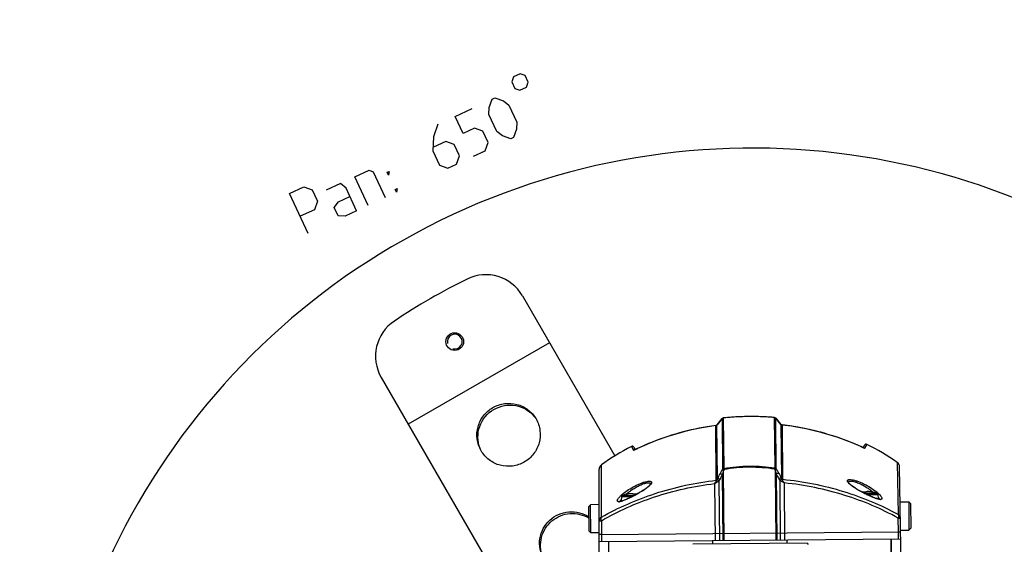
# Model space of a CAD drawing. Header units: millimetres. Extents: x 0 to 420, y 0 to 297.
# Tile 12 of 170: x 51 to 107, y 90 to 120. Entities that reach past the tile are written whole.
import ezdxf

# ---------------------------------------------------------------- set-up
doc = ezdxf.new("R2010")
doc.units = ezdxf.units.MM
doc.header["$LTSCALE"] = 23.1
doc.header["$PDMODE"] = 3
doc.header["$PDSIZE"] = 0.3125
doc.layers.get('0').update_dxf_attribs({"linetype": 'CONTINUOUS'})
doc.layers.get('Defpoints').update_dxf_attribs({"linetype": 'CONTINUOUS'})
for name, color, linetype in [('06___PRT_ALL_SURFS', 7, 'CONTINUOUS'), ('AXES', 7, 'CONTINUOUS'), ('DIM_PILOTEES', 7, 'CONTINUOUS')]:
    doc.layers.add(name, color=color, linetype=linetype)
doc.styles.get("Standard").update_dxf_attribs({"font": 'txt', "width": 0.7})
doc.styles.add('TEXTSTYLE_4', font='txt')
doc.dimstyles.new('DIMSTYLE_7', dxfattribs={"dimtxt": 2.5, "dimasz": 3.5, "dimexe": 2, "dimexo": 0, "dimtad": 1, "dimdec": 0, "dimlfac": 5, "dimdsep": 46, "dimtxsty": 'Standard', "dimblk": '_FILLED', "dimblk1": '_FILLED', "dimblk2": '_FILLED', "dimcen": 0.09, "dimazin": 2, "dimtp": 0.5, "dimtm": 0.5, "dimtfac": 1, "dimtdec": 0, "dimtmove": 0, "dimatfit": 2, "dimldrblk": '_FILLED', "dimfxl": 0, "dimtolj": 1, "dimarcsym": 0})
doc.dimstyles.new('DIMSTYLE_9', dxfattribs={"dimtxt": 2.5, "dimasz": 3.5, "dimexe": 2, "dimexo": 0, "dimgap": 2.5, "dimtad": 1, "dimdsep": 46, "dimtxsty": 'Standard', "dimblk": '_FILLED', "dimblk1": '_FILLED', "dimblk2": '_FILLED', "dimcen": 0.09, "dimazin": 2, "dimtp": 0.5, "dimtm": 0.5, "dimtfac": 1, "dimtofl": 0, "dimtmove": 0, "dimatfit": 3, "dimldrblk": '_FILLED', "dimfxl": 0, "dimtolj": 1, "dimarcsym": 0})

# ---------------------------------------------------------------- blocks, each defined once
blk = doc.blocks.new('_FILLED')
at = {"color": 0, "linetype": 'ByBlock'}
blk.add_solid([(0, 0), (-1, 0.143), (-1, -0.143)], dxfattribs=at)
blk = doc.blocks.new('*D18')
at = {"layer": 'DIM_PILOTEES', "color": 2, "linetype": 'Continuous'}
for p, q in [((92.649, 71.977), (121.468, 93.031)), ((105.749, 81.547), (92.649, 71.977)), ((79.55, 62.407), (92.649, 71.977))]:
    blk.add_line(p, q, dxfattribs=at)
at = {"layer": 'DIM_PILOTEES', "color": 2, "linetype": 'Continuous', "xscale": 3.5, "yscale": 3.5, "zscale": 3.5}
for p, rotation in [((105.749, 81.547), 36.1504869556), ((79.55, 62.407), 216.1504869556)]:
    blk.add_blockref('_FILLED', p, dxfattribs=dict(at, rotation=rotation))
at = {"layer": 'DIM_PILOTEES', "color": 2, "linetype": 'Continuous', "insert": (112.607, 90.427), "char_height": 2.5, "width": 13.03571, "attachment_point": 1, "rotation": 36.1505, "line_spacing_factor": 0.9, "style": 'TEXTSTYLE_4'}
blk.add_mtext('{\\ftxt;\\W0.0001;\\H0.0001;\\~}{\\ftxt;\\W1.3333333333;\\H2.5; }{\\ftxt;\\W0.0001;\\H0.0001;\\~}{\\ftxt;\\W0.0001;\\H0.0001;\\~}{\\ftxt;\\W2.1428571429;\\H2.5; }{\\ftxt;\\W0.0001;\\H0.0001;\\~}', dxfattribs=at)
blk = doc.blocks.new('*D20')
at = {"layer": 'Defpoints', "color": 0, "linetype": 'Continuous'}
for p in [(54.094, 83.52), (92.649, 71.977), (127.504, 51.854), (85.661, 32.342)]:
    blk.add_point(p, dxfattribs=at)
at = {"layer": 'DIM_PILOTEES', "color": 0, "linetype": 'Continuous', "lineweight": -2}
for p, q in [((127.504, 51.854), (129.236, 50.854)), ((85.661, 32.342), (85.313, 30.372))]:
    blk.add_line(p, q, dxfattribs=at)
blk.add_arc((92.649, 71.977), 40.247, 334.9842, 255.0158, dxfattribs=at)
at = {"layer": 'DIM_PILOTEES', "color": 0, "linetype": 'Continuous', "lineweight": -2, "xscale": 3.5, "yscale": 3.5, "zscale": 3.5}
for p, rotation in [((127.504, 51.854), 242.4921224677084), ((85.661, 32.342), 347.5078775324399)]:
    blk.add_blockref('_FILLED', p, dxfattribs=dict(at, rotation=rotation))
at = {"layer": 'DIM_PILOTEES', "color": 0, "linetype": 'Continuous', "insert": (79.392, 116.108), "char_height": 2.5, "width": 23.66071, "attachment_point": 2, "rotation": 16.7207, "line_spacing_factor": 0.9}
blk.add_mtext('\\A1;{\\ftxt;\\W0.0001;\\H0.0001;\\~}{\\ftxt;\\W5.6428571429;\\H2.5; }{\\ftxt;\\W0.0001;\\H0.0001;\\~}{\\ftxt;\\W0.0001;\\H0.0001;\\~}{\\ftxt;\\W0.6666666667;\\H2.5; }{\\ftxt;\\W0.0001;\\H0.0001;\\~}', dxfattribs=at)

msp = doc.modelspace()

# ---------------------------------------------------------------- linework, layer by layer
at = {"color": 7, "linetype": 'Continuous'}
for p, q in [((79.5921, 103.8452), (84.8356, 94.7632)), ((81.127, 101.1866), (73.1141, 96.5603)), ((71.5792, 99.2189), (80.057, 84.5349)), ((90.9071, 96.8795), (90.6235, 96.5217)), ((90.6237, 96.5216), (90.9056, 96.8772)), ((90.9071, 96.8795), (90.9056, 96.8772)), ((90.9056, 96.8772), (90.9308, 93.9965)), ((90.9754, 96.9168), (90.9749, 96.9163)), ((90.9749, 96.9163), (91.0001, 94.0341)), ((91.4376, 96.9569), (90.9754, 96.9168)), ((91.9346, 96.9847), (91.4376, 96.9569)), ((92.431, 96.9968), (91.9333, 96.9846)), ((92.9263, 96.9934), (92.4297, 96.9968)), ((93.4237, 96.9742), (92.9263, 96.9934)), ((93.8878, 96.9422), (93.4224, 96.9743)), ((93.8878, 96.9422), (93.8883, 96.9417)), ((93.9135, 94.0596), (93.8883, 96.9417)), ((94.2465, 96.5533), (93.9567, 96.9061)), ((93.9567, 96.9061), (93.9583, 96.9038)), ((93.9834, 94.0232), (93.9583, 96.9038)), ((93.9583, 96.9038), (94.2464, 96.5532)), ((90.5565, 96.4848), (90.5559, 96.4842)), ((90.5829, 93.3837), (90.5559, 96.4842)), ((90.6235, 96.5217), (90.622, 96.5195)), ((90.622, 96.5195), (90.6237, 96.5216)), ((90.622, 96.5195), (90.6237, 96.5216)), ((90.6487, 93.4607), (90.622, 96.5195)), ((94.2464, 96.5532), (94.248, 96.5512)), ((94.2465, 96.5533), (94.248, 96.5512)), ((94.248, 96.5512), (94.2747, 93.4923)), ((94.3142, 96.5175), (94.3148, 96.517)), ((94.7504, 96.4612), (94.3142, 96.5175)), ((94.3148, 96.517), (94.3419, 93.4165)), ((95.2148, 96.387), (94.7478, 96.4615)), ((95.6774, 96.2984), (95.2123, 96.3875)), ((96.1376, 96.1954), (95.675, 96.2989)), ((96.5949, 96.078), (96.1352, 96.196)), ((97.0485, 95.9462), (96.5925, 96.0786)), ((97.498, 95.8002), (97.0462, 95.9469)), ((97.9428, 95.6401), (97.4957, 95.801)), ((98.3811, 95.4664), (97.9405, 95.6409)), ((85.7681, 95.3012), (85.8891, 95.0973)), ((85.9008, 95.2634), (85.9821, 95.1254)), ((86.1055, 95.1802), (86.1039, 95.1791)), ((98.7873, 95.2909), (98.38, 95.4669)), ((98.8086, 95.2814), (98.7873, 95.2909)), ((98.7873, 95.2909), (98.7889, 95.2898)), ((98.9905, 95.3776), (98.9116, 95.2382)), ((99.0051, 95.2117), (99.1225, 95.4177)), ((100.844, 94.3977), (100.8962, 91.4354)), ((83.9392, 88.0212), (83.9392, 94.0073)), ((84.0642, 91.2885), (84.0647, 94.2513)), ((90.9308, 93.9965), (90.901, 93.9457)), ((91.02, 93.9867), (90.9904, 93.9352)), ((91.0251, 89.9633), (90.9904, 93.9352)), ((93.9248, 93.9608), (93.8943, 94.0118)), ((93.9248, 93.9608), (93.9595, 89.9889)), ((94.0141, 93.9729), (93.9834, 94.0232)), ((101.0782, 88.1707), (100.9737, 94.156)), ((90.7274, 93.3382), (90.7569, 89.961)), ((90.968, 89.9628), (90.9353, 93.7154)), ((93.9838, 93.742), (94.0166, 89.9894)), ((94.2277, 89.9913), (94.1982, 93.3685)), ((98.0776, 93.262), (98.0776, 93.2622)), ((90.4866, 93.1959), (90.5148, 89.9589)), ((94.4697, 89.9934), (94.4415, 93.2304)), ((98.8734, 92.692), (98.861, 92.6985)), ((98.8623, 92.7016), (98.8683, 92.7009)), ((98.8839, 92.6863), (98.8734, 92.692)), ((98.8918, 92.7004), (98.8918, 92.7008)), ((98.9753, 92.7024), (98.9622, 92.7023)), ((99.0457, 92.7018), (99.0457, 92.7022)), ((99.0506, 92.7021), (99.0465, 92.7022)), ((99.0541, 92.7022), (99.0502, 92.7021)), ((99.0573, 92.7023), (99.0536, 92.7022)), ((99.0604, 92.7024), (99.0569, 92.7023)), ((99.0632, 92.7026), (99.0601, 92.7024)), ((99.0658, 92.7029), (99.0629, 92.7026)), ((99.0679, 92.7031), (99.0655, 92.7028)), ((99.0706, 92.7099), (99.0671, 92.703)), ((99.0995, 92.7281), (99.0908, 92.725)), ((99.1094, 92.7307), (99.0994, 92.7281)), ((99.1209, 92.7328), (99.1094, 92.7307)), ((99.1339, 92.7344), (99.1208, 92.7328)), ((99.1488, 92.7356), (99.1338, 92.7344)), ((99.1656, 92.7363), (99.1487, 92.7356)), ((99.1844, 92.7365), (99.1655, 92.7363)), ((99.2051, 92.7361), (99.1842, 92.7365)), ((99.2277, 92.7351), (99.2049, 92.7361)), ((99.252, 92.7335), (99.2275, 92.7352)), ((99.2433, 92.7341), (99.242, 92.7342)), ((99.2778, 92.7313), (99.2518, 92.7335)), ((99.305, 92.7284), (99.2776, 92.7313)), ((99.3331, 92.7249), (99.3047, 92.7284)), ((99.3619, 92.7208), (99.3327, 92.7249)), ((99.3908, 92.7161), (99.3615, 92.7208)), ((99.4155, 92.7118), (99.3906, 92.7162)), ((99.4155, 92.7118), (99.4155, 92.7118)), ((99.4212, 92.7107), (99.4155, 92.7118)), ((99.4272, 92.7097), (99.4197, 92.711)), ((99.4328, 92.7087), (99.426, 92.7099)), ((99.4369, 92.708), (99.4319, 92.7089)), ((99.4407, 92.7074), (99.4363, 92.7081)), ((99.444, 92.7069), (99.4403, 92.7075)), ((99.4469, 92.7065), (99.4438, 92.707)), ((99.4482, 92.7063), (99.4455, 92.7067)), ((99.4489, 92.7062), (99.4482, 92.7063)), ((99.4534, 92.7057), (99.4489, 92.7062)), ((99.4539, 92.7056), (99.4532, 92.7057)), ((99.4534, 92.7057), (99.4539, 92.7056)), ((99.4581, 92.7066), (99.458, 92.7054)), ((85.1097, 92.1833), (85.1101, 92.1833)), ((85.1172, 92.1835), (85.1101, 92.1833)), ((85.2003, 92.4545), (85.1819, 92.2211)), ((85.1819, 92.2211), (85.286, 92.222)), ((85.2003, 92.4545), (85.8322, 92.46)), ((85.2556, 92.5243), (85.9672, 92.5306)), ((85.48, 92.5834), (85.4799, 92.5846)), ((85.4846, 92.5838), (85.4841, 92.5837)), ((85.4848, 92.5838), (85.4844, 92.5838)), ((85.489, 92.5844), (85.4846, 92.5838)), ((85.4972, 92.5858), (85.4937, 92.5851)), ((85.5012, 92.5865), (85.4972, 92.5858)), ((85.5057, 92.5873), (85.5012, 92.5865)), ((85.5104, 92.5882), (85.5057, 92.5873)), ((85.5155, 92.5892), (85.5104, 92.5882)), ((85.5223, 92.5905), (85.5155, 92.5892)), ((85.5472, 92.5953), (85.5223, 92.5905)), ((85.5224, 92.5905), (85.5223, 92.5905)), ((85.5762, 92.6005), (85.547, 92.5953)), ((85.6049, 92.6051), (85.5758, 92.6004)), ((85.6329, 92.6091), (85.6046, 92.6051)), ((85.6599, 92.6125), (85.6326, 92.6091)), ((85.6857, 92.6152), (85.6597, 92.6124)), ((85.71, 92.6172), (85.6855, 92.6151)), ((85.7325, 92.6186), (85.7097, 92.6172)), ((85.7532, 92.6193), (85.7323, 92.6186)), ((85.7719, 92.6194), (85.753, 92.6193)), ((85.7887, 92.619), (85.7718, 92.6194)), ((85.8036, 92.6181), (85.7886, 92.619)), ((85.8167, 92.6167), (85.8035, 92.6181)), ((85.8281, 92.6148), (85.8166, 92.6167)), ((85.8381, 92.6124), (85.8281, 92.6148)), ((85.8923, 92.587), (85.8923, 92.5874)), ((85.9758, 92.5889), (85.9627, 92.5888)), ((86.0462, 92.5883), (86.0462, 92.5887)), ((86.0511, 92.5887), (86.047, 92.5887)), ((86.0545, 92.5887), (86.0506, 92.5887)), ((86.126, 92.6183), (86.0528, 92.5771)), ((86.0578, 92.5888), (86.0541, 92.5887)), ((86.0648, 92.5802), (86.0543, 92.5744)), ((86.0609, 92.589), (86.0574, 92.5888)), ((86.0637, 92.5892), (86.0605, 92.589)), ((86.0663, 92.5894), (86.0634, 92.5892)), ((86.0684, 92.5896), (86.066, 92.5894)), ((86.0711, 92.5965), (86.0676, 92.5896)), ((86.0698, 92.5892), (86.0757, 92.59)), ((86.1, 92.6147), (86.0913, 92.6116)), ((86.1099, 92.6172), (86.0999, 92.6147)), ((86.1213, 92.6193), (86.1099, 92.6172)), ((86.1297, 92.6204), (86.1213, 92.6193)), ((98.9717, 92.644), (99.6834, 92.6503)), ((99.1079, 92.5758), (99.7399, 92.5813)), ((99.6583, 92.3475), (99.7623, 92.3484)), ((99.7399, 92.5813), (99.7623, 92.3484)), ((99.8349, 92.3118), (99.8285, 92.3119)), ((99.8352, 92.3118), (99.8349, 92.3118)), ((101.0087, 92.1505), (101.4936, 92.1548)), ((101.4936, 92.1548), (101.5076, 90.5548)), ((101.5945, 92.0556), (101.4936, 92.1548)), ((83.3552, 91.8965), (83.4543, 91.9973)), ((83.3674, 90.4965), (83.3552, 91.8965)), ((83.9392, 92.0016), (83.4543, 91.9973)), ((83.4683, 90.3974), (83.4543, 91.9973)), ((101.5945, 92.0556), (101.6067, 90.6557)), ((84.0659, 91.0895), (84.0661, 90.3026)), ((100.9115, 90.4496), (100.8979, 91.2364)), ((83.3674, 90.4965), (83.4683, 90.3974)), ((101.0366, 90.5507), (101.5076, 90.5548)), ((101.6067, 90.6557), (101.5076, 90.5548)), ((83.9392, 90.4015), (83.4683, 90.3974)), ((83.9392, 89.9015), (101.0454, 90.0508)), ((84.0661, 90.3026), (100.9115, 90.4496)), ((84.0661, 90.3026), (84.0661, 89.9026)), ((84.4918, 88.23), (84.4918, 89.9063)), ((84.5072, 88.2264), (84.4926, 89.9063)), ((90.3941, 89.7578), (90.3924, 89.9578)), ((94.5939, 89.7945), (94.5922, 89.9945)), ((100.492, 90.0459), (100.5066, 88.366)), ((100.5221, 88.3699), (100.4928, 90.0459)), ((100.9185, 90.0497), (100.9115, 90.4496)), ((95.7338, 89.8044), (89.2542, 89.7479)), ((95.7339, 89.8044), (95.7944, 89.7449))]:
    msp.add_line(p, q, dxfattribs=at)
for points in [[(90.5565, 96.4848), (90.1213, 96.4208), (89.6582, 96.3385), (89.1972, 96.2419), (88.7389, 96.1308), (88.2838, 96.0054), (87.8325, 95.8658), (87.3856, 95.7119), (86.9437, 95.5441), (86.5073, 95.3623), (86.1055, 95.1802)], [(90.6235, 96.5217), (90.6227, 96.5207), (90.6165, 96.5139), (90.6095, 96.5074), (90.6016, 96.5016), (90.5931, 96.4965), (90.5839, 96.4921), (90.5741, 96.4886), (90.564, 96.486), (90.5565, 96.4848)], [(94.3142, 96.5175), (94.3047, 96.5191), (94.2947, 96.5216), (94.285, 96.5251), (94.2758, 96.5295), (94.2673, 96.5346), (94.2595, 96.5404), (94.2525, 96.5467), (94.2465, 96.5534)], [(94.3142, 96.5175), (94.3066, 96.5187), (94.2965, 96.5211), (94.2867, 96.5244), (94.2774, 96.5286), (94.2688, 96.5336), (94.2608, 96.5393), (94.2537, 96.5456), (94.2497, 96.5499)], [(85.7681, 95.3012), (85.7734, 95.2918), (85.7944, 95.2568), (85.8331, 95.1932), (85.8891, 95.0973)], [(86.1055, 95.1802), (86.0861, 95.1711), (86.074, 95.1655), (86.0622, 95.1601), (86.0506, 95.1549), (86.0394, 95.1499), (86.0285, 95.1451), (86.0181, 95.1405), (86.0081, 95.1362), (85.9986, 95.1322), (85.9896, 95.1284), (85.9811, 95.1249), (85.9731, 95.1217), (85.9657, 95.1188), (85.9589, 95.1162), (85.9527, 95.1139), (85.9471, 95.1119), (85.9422, 95.1102), (85.938, 95.1088), (85.9345, 95.1077), (85.9317, 95.1069), (85.9298, 95.1064), (85.9289, 95.1062)], [(98.9649, 95.22), (98.9654, 95.2199), (98.9649, 95.22), (98.9633, 95.2204), (98.9607, 95.2211), (98.9572, 95.2221), (98.9529, 95.2234), (98.9477, 95.2251), (98.9418, 95.2271), (98.9352, 95.2294), (98.9278, 95.2321), (98.9198, 95.2351), (98.9112, 95.2384), (98.9019, 95.242), (98.892, 95.2459), (98.8816, 95.2502), (98.8705, 95.2547), (98.859, 95.2595), (98.847, 95.2646), (98.8346, 95.27), (98.8217, 95.2756), (98.8086, 95.2814)], [(99.0551, 95.2993), (99.0912, 95.3628), (99.1138, 95.4019), (99.1224, 95.4175), (99.1225, 95.4177)], [(98.0855, 93.2476), (98.0805, 93.2566), (98.0777, 93.2633), (98.0775, 93.2638), (98.0776, 93.262)], [(98.9026, 92.68), (98.8308, 92.7185), (98.7577, 92.7587), (98.6846, 92.8001), (98.6122, 92.8424), (98.5419, 92.885), (98.4748, 92.9271), (98.412, 92.9682), (98.3543, 93.0077), (98.3024, 93.0449), (98.2568, 93.0794), (98.2172, 93.1112), (98.1834, 93.1402), (98.1548, 93.1665), (98.1311, 93.1903), (98.1121, 93.2114), (98.0974, 93.2299), (98.087, 93.2451), (98.0855, 93.2476)], [(86.8505, 93.1659), (86.8482, 93.1597), (86.8427, 93.1491), (86.8334, 93.1346), (86.8202, 93.117), (86.8029, 93.0966), (86.7813, 93.0736), (86.7552, 93.0482), (86.7243, 93.0202), (86.6883, 92.9896), (86.6466, 92.9562), (86.5983, 92.9196), (86.5438, 92.8802), (86.4831, 92.8383), (86.4172, 92.7947), (86.3472, 92.7501), (86.2744, 92.7053), (86.2004, 92.6612), (86.126, 92.6183)], [(98.8704, 92.7013), (98.8667, 92.7081), (98.8609, 92.7144), (98.8541, 92.7191), (98.8464, 92.7229), (98.8376, 92.7258), (98.8277, 92.7282), (98.8162, 92.7301), (98.8079, 92.731)], [(98.8714, 92.7012), (98.8691, 92.7014), (98.8671, 92.7017), (98.8654, 92.7019), (98.8641, 92.7022), (98.8632, 92.7024)], [(98.9016, 92.7012), (98.8904, 92.7008), (98.8867, 92.7007), (98.8833, 92.7007), (98.8799, 92.7007), (98.8768, 92.7008), (98.874, 92.701), (98.8714, 92.7012)], [(98.9593, 92.7026), (98.9449, 92.7024), (98.9305, 92.7021), (98.916, 92.7017), (98.9016, 92.7012)], [(99.047, 92.7022), (99.0363, 92.7024), (99.0219, 92.7026), (99.0074, 92.7028), (98.993, 92.7028), (98.9786, 92.7028), (98.9593, 92.7026)], [(99.0748, 92.7044), (99.0746, 92.7044), (99.074, 92.7042), (99.073, 92.7039), (99.0717, 92.7037), (99.0699, 92.7034), (99.0679, 92.7031)], [(99.0907, 92.725), (99.083, 92.7211), (99.0763, 92.7163), (99.0706, 92.7099)], [(85.1097, 92.1833), (85.1074, 92.1833), (85.0986, 92.1837), (85.0935, 92.1844), (85.0925, 92.1846)], [(86.0528, 92.5771), (85.9807, 92.5377), (85.9101, 92.5002), (85.8411, 92.4645), (85.7739, 92.4306), (85.7085, 92.3986), (85.645, 92.3684), (85.5835, 92.3402), (85.524, 92.3139), (85.467, 92.2897), (85.4126, 92.2677), (85.3612, 92.2481), (85.3132, 92.231), (85.2691, 92.2165), (85.229, 92.2047), (85.1935, 92.1957), (85.1627, 92.1893), (85.1372, 92.1853), (85.1172, 92.1835)], [(85.4937, 92.5851), (85.4907, 92.5846), (85.4893, 92.5844), (85.489, 92.5844)], [(85.8709, 92.5878), (85.8672, 92.5947), (85.8614, 92.601), (85.8546, 92.6057), (85.8468, 92.6094), (85.8381, 92.6124)], [(85.8719, 92.5877), (85.8696, 92.588), (85.8676, 92.5882), (85.8659, 92.5885), (85.8646, 92.5887), (85.8637, 92.589)], [(85.9021, 92.5878), (85.8909, 92.5873), (85.8872, 92.5873), (85.8837, 92.5872), (85.8804, 92.5873), (85.8773, 92.5874), (85.8745, 92.5875), (85.8719, 92.5877)], [(85.9598, 92.5892), (85.9454, 92.589), (85.931, 92.5887), (85.9165, 92.5883), (85.9021, 92.5878)], [(86.0475, 92.5887), (86.0368, 92.5889), (86.0224, 92.5892), (86.0079, 92.5893), (85.9935, 92.5894), (85.9791, 92.5894), (85.9598, 92.5892)], [(86.0753, 92.591), (86.0751, 92.5909), (86.0745, 92.5907), (86.0735, 92.5905), (86.0722, 92.5902), (86.0704, 92.5899), (86.0684, 92.5896)], [(86.0912, 92.6115), (86.0835, 92.6077), (86.0768, 92.6029), (86.0711, 92.5965)], [(99.8285, 92.3119), (99.8087, 92.3132), (99.7833, 92.3166), (99.7526, 92.3224), (99.7172, 92.3308), (99.6772, 92.3417), (99.6332, 92.3552), (99.5854, 92.3712), (99.5343, 92.3896), (99.4802, 92.4103), (99.4236, 92.4331), (99.3647, 92.4579), (99.3039, 92.4844), (99.2412, 92.5127), (99.1767, 92.5428), (99.1105, 92.5746), (99.0427, 92.608), (98.9734, 92.6432), (98.9026, 92.68)], [(99.8486, 92.3116), (99.8493, 92.312), (99.8524, 92.3134), (99.8516, 92.3132), (99.8467, 92.3124), (99.8382, 92.3119), (99.8352, 92.3118)]]:
    msp.add_lwpolyline(points, dxfattribs=at)
for centre, radius, start, end in [((77.5136, 102.6452), 2.4, 30, 116.26767), ((92.6494, 71.9768), 36.6, 116.26767, 123.73233), ((73.6576, 100.4189), 2.4, 123.73233, 210), ((90.9856, 96.8165), 0.1003, 127.26133, 142.8116), ((90.9853, 96.8168), 0.0999, 119.41534, 127.23019), ((92.5666, 81.2421), 15.7548, 95.55423, 95.79827), ((92.5676, 81.2311), 15.7658, 94.32929, 95.55414), ((92.568, 81.2267), 15.7703, 93.89631, 94.32935), ((92.5685, 81.2187), 15.7783, 92.48101, 93.89624), ((92.5687, 81.2143), 15.7827, 92.08577, 92.48103), ((92.5688, 81.2117), 15.7852, 90.73477, 92.08576), ((92.5688, 81.2105), 15.7865, 90.30655, 90.73474), ((92.5688, 81.2113), 15.7857, 88.96016, 90.30658), ((92.5688, 81.2142), 15.7828, 88.48989, 88.96009), ((92.569, 81.2195), 15.7774, 87.13695, 88.48995), ((92.5692, 81.2243), 15.7727, 86.59487, 87.13684), ((92.5695, 81.2301), 15.7669, 85.54207, 86.59493), ((92.5705, 81.2429), 15.754, 85.20174, 85.542), ((93.8807, 96.8429), 0.0986, 38.13859, 39.71096), ((92.5138, 81.5511), 15.0604, 99.34673, 113.40237), ((92.5619, 81.3329), 15.2836, 97.54198, 99.39183), ((94.3202, 96.6135), 0.0954, 220.80766, 232.58477), ((92.5741, 81.337), 15.2795, 80.74325, 83.45837), ((92.6034, 81.4981), 15.1157, 67.71928, 80.7545), ((92.6985, 81.759), 14.8382, 65.76691, 67.67741), ((85.8146, 95.2126), 0.1, 30.5, 117.71694), ((84.4254, 98.7401), 3.9368, 294.82679, 295.23745), ((92.4287, 81.7583), 14.8365, 113.41882, 115.23325), ((100.413, 98.8973), 3.9562, 245.76312, 246.13612), ((99.0776, 95.3284), 0.1, 63.28306, 150.5), ((100.6738, 94.1507), 0.3, 1, 55.42437), ((84.2392, 94.0073), 0.3, 125.57563, 180), ((94.6879, 92.8903), 3.8422, 164.22001, 167.59983), ((91.0152, 93.2576), 0.4215, 160.29768, 161.15573), ((53.0979, 112.461), 42.0842, 333.16106, 333.58591), ((88.9652, 95.028), 2.4415, 316.20043, 316.44383), ((53.2863, 112.1997), 41.9418, 333.42044, 333.85057), ((130.6379, 112.5356), 41.1913, 207.14552, 207.58348), ((130.8062, 112.7881), 41.3143, 207.41013, 207.84289), ((95.9371, 95.0955), 2.4508, 224.56248, 224.80489), ((93.9011, 93.2788), 0.433, 19.86512, 20.69934), ((98.4268, 93.5387), 0.4652, 218.37053, 219.32981), ((98.4799, 93.5825), 0.534, 219.35715, 221.46567), ((98.564, 93.6568), 0.6463, 221.46252, 223.40289), ((98.883, 92.9163), 0.2161, 270.87979, 272.33), ((98.9897, 90.3016), 2.4009, 90.6565, 92.33715), ((98.9897, 90.3016), 2.4009, 88.66285, 90.34357), ((99.0507, 92.9178), 0.2161, 268.6706, 270.14683), ((99.1583, 91.5046), 1.2324, 85.00312, 86.0427), ((99.1512, 91.4228), 1.3146, 84.74132, 85.00772), ((99.1459, 91.365), 1.3726, 84.2152, 84.7395), ((99.1384, 91.291), 1.447, 83.68839, 84.21548), ((99.1304, 91.2187), 1.5197, 83.11387, 83.68816), ((99.1226, 91.1545), 1.5844, 82.66482, 83.11502), ((99.1159, 91.1024), 1.6369, 82.11917, 82.6646), ((99.1093, 91.0545), 1.6852, 81.57336, 82.11948), ((99.1047, 91.0236), 1.7165, 81.1596, 81.57407), ((99.1016, 91.0033), 1.7371, 80.73709, 81.15951), ((99.0967, 90.9732), 1.7675, 79.59859, 80.73665), ((99.4542, 92.687), 0.02, 78.73433, 105.26575), ((99.4541, 92.6856), 0.0201, 78.79972, 91.85381), ((98.9892, 90.3528), 2.4, 73.18745, 78.73433), ((97.6479, 90.5579), 2.8222, 49.41616, 49.88108), ((85.0551, 92.4685), 0.3027, 270.80793, 274.05759), ((85.0489, 92.5565), 0.3909, 274.04089, 276.76123), ((85.0367, 92.6607), 0.4958, 276.75103, 279.06463), ((85.0173, 92.7826), 0.6192, 279.05508, 281.03301), ((85.3244, 92.122), 0.2052, 161.27019, 162.27183), ((85.2816, 92.2133), 0.1, 175.5, 191.35112), ((85.28, 92.4482), 0.08, 107.81255, 175.5), ((85.9897, 90.2394), 2.4, 102.26567, 107.81255), ((87.3274, 90.4677), 2.8224, 131.12007, 131.58359), ((85.4841, 92.5651), 0.02, 75.73333, 102.26567), ((85.4843, 92.5637), 0.0201, 89.15021, 102.21008), ((85.8718, 90.8566), 1.7687, 100.27768, 101.40168), ((85.8658, 90.8894), 1.7354, 99.84483, 100.27696), ((85.8625, 90.9083), 1.7162, 99.44492, 99.8447), ((85.8567, 90.9435), 1.6806, 98.75407, 99.44641), ((85.8494, 90.9908), 1.6327, 98.35596, 98.75299), ((85.8426, 91.0372), 1.5858, 97.89042, 98.35652), ((85.8331, 91.1061), 1.5163, 97.25821, 97.89193), ((85.8242, 91.1751), 1.4467, 96.82886, 97.2568), ((85.8137, 91.2637), 1.3575, 96.01349, 96.83339), ((85.8051, 91.3442), 1.2765, 95.70909, 96.00836), ((85.8835, 92.8029), 0.2161, 270.87979, 272.33), ((85.9902, 90.1881), 2.4009, 90.6565, 92.33715), ((85.9902, 90.1881), 2.4009, 88.66285, 90.34357), ((86.0512, 92.8044), 0.2161, 268.6706, 270.14683), ((82.4981, 99.006), 7.3493, 299.03275, 299.14642), ((99.6603, 92.5737), 0.08, 5.5, 73.18745), ((99.6628, 92.3388), 0.1, 349.6412, 5.5), ((99.92, 92.9307), 0.6375, 259.67893, 261.69324), ((99.8849, 92.6001), 0.3049, 266.81408, 270.18676)]:
    msp.add_arc(centre, radius, start, end, dxfattribs=at)
at = {"color": 2, "linetype": 'Continuous'}
msp.add_arc((75.7494, 101.2485), 0.42, 255, 195, dxfattribs=at)
at = {"color": 7, "linetype": 'Continuous'}
for points, knots in [([(77.2442, 95.0593), (77.1283, 95.26), (76.9751, 95.7136), (77.0264, 96.4269), (77.3473, 97.0692), (77.8892, 97.5421), (78.5697, 97.775), (79.2864, 97.7317), (79.9299, 97.4195), (80.246, 97.06), (80.3619, 96.8593)], [0, 0, 0, 0, 0.1244149, 0.2491548, 0.374403, 0.5, 0.625597, 0.7508452, 0.8755851, 1, 1, 1, 1]), ([(77.1897, 95.1912), (77.1119, 95.3873), (77.027, 95.8124), (77.1623, 96.6574), (77.8893, 97.5421), (79.0189, 97.7293), (79.8183, 97.424), (80.144, 97.1379), (80.2749, 96.9725)], [0, 0, 0, 0, 0.1254437, 0.2512083, 0.5, 0.7487917, 0.8745563, 1, 1, 1, 1]), ([(80.3619, 96.8593), (80.4778, 96.6585), (80.6311, 96.205), (80.5797, 95.4917), (80.2588, 94.8494), (79.7169, 94.3765), (79.0364, 94.1436), (78.3197, 94.1868), (77.6763, 94.499), (77.3601, 94.8585), (77.2442, 95.0593)], [0, 0, 0, 0, 0.1244149, 0.2491548, 0.374403, 0.5, 0.625597, 0.7508452, 0.8755851, 1, 1, 1, 1]), ([(90.5913, 96.4951), (90.5944, 96.4967), (90.6058, 96.5032), (90.6159, 96.5121), (90.622, 96.5195)], [0, 0, 0, 0, 0.266111, 1, 1, 1, 1]), ([(85.8891, 95.0973), (85.8901, 95.0956), (85.8978, 95.0955), (85.9095, 95.0981), (85.9297, 95.1043), (85.9447, 95.1099), (85.9535, 95.1132)], [0, 0, 0, 0, 0.0865531, 0.2778862, 0.5830112, 1, 1, 1, 1]), ([(85.9535, 95.1132), (85.9622, 95.1166), (86.0043, 95.1335), (86.0457, 95.152), (86.0783, 95.1671)], [0, 0, 0, 0, 0.2068038, 1, 1, 1, 1]), ([(98.8124, 95.2793), (98.824, 95.2742), (98.8647, 95.2564), (98.9056, 95.2394), (98.9353, 95.2284)], [0, 0, 0, 0, 0.2858255, 1, 1, 1, 1]), ([(98.9353, 95.2284), (98.9448, 95.2249), (98.9612, 95.2191), (98.9831, 95.2126), (98.9957, 95.2099), (99.0041, 95.2099), (99.0051, 95.2117)], [0, 0, 0, 0, 0.417552, 0.7233269, 0.9147378, 1, 1, 1, 1]), ([(90.7886, 93.7396), (90.7967, 93.756), (90.8324, 93.8257), (90.8706, 93.894), (90.901, 93.9457)], [0, 0, 0, 0, 0.2334836, 1, 1, 1, 1]), ([(90.9904, 93.9352), (90.974, 93.9433), (90.9454, 93.9539), (90.9111, 93.9531), (90.901, 93.9457)], [0, 0, 0, 0, 0.5938092, 1, 1, 1, 1]), ([(91.0001, 94.0341), (90.9933, 94.0334), (90.9671, 94.0282), (90.9431, 94.0122), (90.9308, 93.9965)], [0, 0, 0, 0, 0.2548922, 1, 1, 1, 1]), ([(91.02, 93.9867), (91.0037, 93.9947), (90.9751, 94.0051), (90.9409, 94.0039), (90.9308, 93.9965)], [0, 0, 0, 0, 0.5926364, 1, 1, 1, 1]), ([(93.9135, 94.0596), (93.4319, 94.1336), (92.4554, 94.2062), (91.4802, 94.1165), (91.0001, 94.0341)], [0, 0, 0, 0, 0.5000116, 1, 1, 1, 1]), ([(91.02, 93.9867), (91.0172, 93.9968), (91.0119, 94.0131), (91.0046, 94.0291), (91.0001, 94.0341)], [0, 0, 0, 0, 0.6092233, 1, 1, 1, 1]), ([(93.8943, 94.0118), (93.4195, 94.0869), (92.4558, 94.161), (91.4935, 94.0701), (91.02, 93.9867)], [0, 0, 0, 0, 0.5000121, 1, 1, 1, 1]), ([(93.8943, 94.0118), (93.8969, 94.0219), (93.902, 94.0383), (93.909, 94.0545), (93.9135, 94.0596)], [0, 0, 0, 0, 0.6092233, 1, 1, 1, 1]), ([(93.8943, 94.0118), (93.9105, 94.0201), (93.939, 94.031), (93.9731, 94.0304), (93.9834, 94.0232)], [0, 0, 0, 0, 0.5926364, 1, 1, 1, 1]), ([(93.9834, 94.0232), (93.9708, 94.0386), (93.9465, 94.0542), (93.9202, 94.059), (93.9135, 94.0596)], [0, 0, 0, 0, 0.7451078, 1, 1, 1, 1]), ([(94.0141, 93.9729), (94.0038, 93.9801), (93.9695, 93.9803), (93.9411, 93.9692), (93.9248, 93.9608)], [0, 0, 0, 0, 0.4061908, 1, 1, 1, 1]), ([(93.9248, 93.9608), (93.9304, 93.9423), (93.9516, 93.8698), (93.9708, 93.7967), (93.9838, 93.742)], [0, 0, 0, 0, 0.2564053, 1, 1, 1, 1]), ([(94.0141, 93.9729), (94.0249, 93.9552), (94.0652, 93.8881), (94.1036, 93.8198), (94.13, 93.7688)], [0, 0, 0, 0, 0.2656645, 1, 1, 1, 1]), ([(84.0642, 91.2885), (85.0334, 91.8348), (87.1498, 92.7618), (89.4093, 93.2496), (90.5829, 93.3837)], [0, 0, 0, 0, 0.4850191, 1, 1, 1, 1]), ([(84.97, 92.22), (84.969, 92.2426), (84.9902, 92.2974), (85.0466, 92.3782), (85.1327, 92.4735), (85.2902, 92.6199), (85.5352, 92.8064), (85.8123, 92.9777), (86.0545, 93.1032), (86.2382, 93.186), (86.4152, 93.2526), (86.5766, 93.2997), (86.7127, 93.3245), (86.8078, 93.3273), (86.8639, 93.3141), (86.8919, 93.299), (86.9092, 93.2767), (86.9119, 93.2591), (86.9116, 93.2505)], [0, 0, 0, 0, 0.0287018, 0.0711615, 0.1261318, 0.1914172, 0.3448254, 0.5169426, 0.6052949, 0.6918437, 0.7732936, 0.8457649, 0.9053678, 0.9493359, 0.9654267, 0.9782254, 0.9890713, 1, 1, 1, 1]), ([(86.9116, 93.2505), (86.9112, 93.2344), (86.8984, 93.1971), (86.8767, 93.1657), (86.8633, 93.1484)], [0, 0, 0, 0, 0.425265, 1, 1, 1, 1]), ([(90.5793, 93.3243), (90.5713, 93.315), (90.538, 93.274), (90.5081, 93.2303), (90.4866, 93.1959)], [0, 0, 0, 0, 0.2321297, 1, 1, 1, 1]), ([(90.4866, 93.1959), (90.4982, 93.2045), (90.5434, 93.2369), (90.591, 93.2662), (90.6277, 93.285)], [0, 0, 0, 0, 0.2595836, 1, 1, 1, 1]), ([(90.6163, 93.3937), (90.6147, 93.3889), (90.6052, 93.3644), (90.5914, 93.3417), (90.5793, 93.3243)], [0, 0, 0, 0, 0.1931536, 1, 1, 1, 1]), ([(90.5829, 93.3837), (90.5823, 93.3802), (90.5796, 93.3604), (90.5793, 93.3405), (90.5793, 93.3243)], [0, 0, 0, 0, 0.1828798, 1, 1, 1, 1]), ([(90.6277, 93.285), (90.624, 93.2892), (90.6097, 93.3043), (90.5929, 93.3174), (90.5793, 93.3243)], [0, 0, 0, 0, 0.2675788, 1, 1, 1, 1]), ([(90.5829, 93.3837), (90.5864, 93.3839), (90.5995, 93.3861), (90.6113, 93.3933), (90.6184, 93.3997)], [0, 0, 0, 0, 0.2671481, 1, 1, 1, 1]), ([(90.7274, 93.3382), (90.7208, 93.3478), (90.693, 93.3795), (90.6465, 93.4001), (90.6163, 93.3937)], [0, 0, 0, 0, 0.274777, 1, 1, 1, 1]), ([(90.6184, 93.3997), (90.6214, 93.4043), (90.6332, 93.4237), (90.6427, 93.4445), (90.6487, 93.4607)], [0, 0, 0, 0, 0.2417791, 1, 1, 1, 1]), ([(90.7346, 93.3457), (90.7209, 93.3655), (90.6863, 93.3964), (90.6381, 93.4056), (90.6184, 93.3997)], [0, 0, 0, 0, 0.5395858, 1, 1, 1, 1]), ([(90.6277, 93.285), (90.6368, 93.2896), (90.6704, 93.3068), (90.7037, 93.3244), (90.7274, 93.3382)], [0, 0, 0, 0, 0.2729889, 1, 1, 1, 1]), ([(90.6487, 93.4607), (90.6568, 93.468), (90.6875, 93.4805), (90.7424, 93.4718), (90.7799, 93.449), (90.7954, 93.4333)], [0, 0, 0, 0, 0.2042049, 0.5864778, 1, 1, 1, 1]), ([(90.7346, 93.3457), (90.7405, 93.352), (90.764, 93.3788), (90.7834, 93.4092), (90.7954, 93.4333)], [0, 0, 0, 0, 0.2437969, 1, 1, 1, 1]), ([(90.7886, 93.7396), (90.8058, 93.7559), (90.8666, 93.7623), (90.9148, 93.7359), (90.9353, 93.7154)], [0, 0, 0, 0, 0.4502029, 1, 1, 1, 1]), ([(93.9838, 93.742), (94.0039, 93.7628), (94.0517, 93.79), (94.1125, 93.7847), (94.13, 93.7688)], [0, 0, 0, 0, 0.5497971, 1, 1, 1, 1]), ([(94.2747, 93.4923), (94.2666, 93.4995), (94.2357, 93.5115), (94.1809, 93.5018), (94.1438, 93.4783), (94.1285, 93.4624)], [0, 0, 0, 0, 0.204205, 0.5864779, 1, 1, 1, 1]), ([(94.1285, 93.4624), (94.1328, 93.4543), (94.1504, 93.4233), (94.1724, 93.3947), (94.1909, 93.3758)], [0, 0, 0, 0, 0.2573142, 1, 1, 1, 1]), ([(94.3061, 93.4319), (94.2863, 93.4374), (94.2383, 93.4274), (94.2042, 93.3959), (94.1909, 93.3758)], [0, 0, 0, 0, 0.4604128, 1, 1, 1, 1]), ([(94.3083, 93.4259), (94.2989, 93.4277), (94.2553, 93.4264), (94.2165, 93.3962), (94.1982, 93.3685)], [0, 0, 0, 0, 0.2231123, 1, 1, 1, 1]), ([(94.1982, 93.3685), (94.2057, 93.3643), (94.2388, 93.3464), (94.2727, 93.3298), (94.2989, 93.317)], [0, 0, 0, 0, 0.2258159, 1, 1, 1, 1]), ([(94.2747, 93.4923), (94.2769, 93.4868), (94.2857, 93.4659), (94.2967, 93.4458), (94.3061, 93.4319)], [0, 0, 0, 0, 0.2590495, 1, 1, 1, 1]), ([(94.3465, 93.3572), (94.3423, 93.3549), (94.3245, 93.3439), (94.3092, 93.3293), (94.2989, 93.317)], [0, 0, 0, 0, 0.2284342, 1, 1, 1, 1]), ([(94.2989, 93.317), (94.3108, 93.3112), (94.3601, 93.2854), (94.4071, 93.2551), (94.4415, 93.2304)], [0, 0, 0, 0, 0.238266, 1, 1, 1, 1]), ([(94.3419, 93.4165), (94.3384, 93.4167), (94.3253, 93.4186), (94.3134, 93.4256), (94.3061, 93.4319)], [0, 0, 0, 0, 0.2672215, 1, 1, 1, 1]), ([(94.3465, 93.3572), (94.3418, 93.3636), (94.327, 93.3853), (94.3145, 93.4087), (94.3083, 93.4259)], [0, 0, 0, 0, 0.3042077, 1, 1, 1, 1]), ([(94.3465, 93.3572), (94.3464, 93.3634), (94.3458, 93.3832), (94.3447, 93.4032), (94.3419, 93.4165)], [0, 0, 0, 0, 0.314919, 1, 1, 1, 1]), ([(100.8962, 91.4354), (99.9176, 91.9647), (97.7853, 92.8546), (95.5176, 93.3029), (94.3419, 93.4165)], [0, 0, 0, 0, 0.4850262, 1, 1, 1, 1]), ([(94.4415, 93.2304), (94.4339, 93.2421), (94.4044, 93.286), (94.3723, 93.3282), (94.3465, 93.3572)], [0, 0, 0, 0, 0.2654676, 1, 1, 1, 1]), ([(98.0149, 93.3474), (98.0146, 93.356), (98.017, 93.3737), (98.0338, 93.3962), (98.0615, 93.4118), (98.1174, 93.426), (98.2125, 93.4248), (98.3491, 93.4024), (98.5113, 93.3581), (98.6894, 93.2946), (98.8747, 93.2151), (99.119, 93.0937), (99.399, 92.9273), (99.6472, 92.7451), (99.8072, 92.6015), (99.895, 92.5077), (99.9527, 92.428), (99.9748, 92.3735), (99.9742, 92.351)], [0, 0, 0, 0, 0.0109272, 0.0217718, 0.0345694, 0.0506591, 0.0946252, 0.1542305, 0.2267146, 0.3081834, 0.3947507, 0.4831155, 0.6552406, 0.8086359, 0.8739088, 0.9288653, 0.9713115, 1, 1, 1, 1]), ([(98.0621, 93.2499), (98.0491, 93.2663), (98.0282, 93.2963), (98.0156, 93.3319), (98.0149, 93.3474)], [0, 0, 0, 0, 0.5726789, 1, 1, 1, 1]), ([(98.0802, 93.2847), (98.0833, 93.2952), (98.0982, 93.3166), (98.138, 93.3341), (98.192, 93.3409), (98.261, 93.3374), (98.3432, 93.3236), (98.4739, 93.2899), (98.6514, 93.2242), (98.8682, 93.1207), (99.0825, 92.9973), (99.2831, 92.8624), (99.408, 92.7653), (99.4665, 92.716)], [0, 0, 0, 0, 0.0209966, 0.0465642, 0.0806445, 0.1245166, 0.1779221, 0.2397375, 0.3820798, 0.538478, 0.6982442, 0.853913, 1, 1, 1, 1]), ([(84.0659, 91.0895), (85.0182, 91.6356), (87.1021, 92.562), (89.329, 93.0562), (90.4866, 93.1959)], [0, 0, 0, 0, 0.4849055, 1, 1, 1, 1]), ([(85.4713, 92.5938), (85.5312, 92.6462), (85.6595, 92.7492), (85.8663, 92.8924), (86.0871, 93.0227), (86.3092, 93.1304), (86.4894, 93.197), (86.6197, 93.2287), (86.699, 93.2398), (86.7633, 93.2394), (86.8121, 93.228), (86.8449, 93.202), (86.8506, 93.1772), (86.8505, 93.1656)], [0, 0, 0, 0, 0.1499571, 0.3098969, 0.4736564, 0.6326693, 0.7746383, 0.834675, 0.8851784, 0.9252635, 0.9553444, 0.9782174, 1, 1, 1, 1]), ([(86.8633, 93.1484), (86.8274, 93.1025), (86.7282, 93.0096), (86.5485, 92.8744), (86.326, 92.7301), (86.1633, 92.6351), (86.0775, 92.5873)], [0, 0, 0, 0, 0.1801964, 0.4172895, 0.6958798, 1, 1, 1, 1]), ([(100.8979, 91.2364), (99.9363, 91.7658), (97.8365, 92.6557), (95.6014, 93.1109), (94.4415, 93.2304)], [0, 0, 0, 0, 0.4849125, 1, 1, 1, 1]), ([(98.861, 92.6985), (98.7058, 92.7816), (98.4887, 92.9064), (98.2363, 93.0838), (98.1348, 93.17), (98.0945, 93.2128)], [0, 0, 0, 0, 0.5704998, 0.8094504, 1, 1, 1, 1]), ([(98.8512, 92.7076), (98.8514, 92.7089), (98.8516, 92.7117), (98.8496, 92.7165), (98.8443, 92.7212), (98.8307, 92.7273), (98.8182, 92.7294), (98.809, 92.7305)], [0, 0, 0, 0, 0.0769302, 0.1531571, 0.2886477, 0.4700665, 1, 1, 1, 1]), ([(98.8683, 92.7009), (98.8697, 92.7007), (98.8757, 92.7003), (98.8817, 92.7002), (98.8863, 92.7003)], [0, 0, 0, 0, 0.2310059, 1, 1, 1, 1]), ([(99.0513, 92.7017), (99.0529, 92.7017), (99.0589, 92.7018), (99.0649, 92.7021), (99.0693, 92.7026)], [0, 0, 0, 0, 0.2660373, 1, 1, 1, 1]), ([(99.0693, 92.7026), (99.0718, 92.7029), (99.0765, 92.7036), (99.0818, 92.7047), (99.0869, 92.7072), (99.0864, 92.7089)], [0, 0, 0, 0, 0.4059716, 0.7130353, 1, 1, 1, 1]), ([(99.242, 92.7342), (99.23, 92.735), (99.2073, 92.7362), (99.1753, 92.7366), (99.1476, 92.7356), (99.1246, 92.7331), (99.1067, 92.7293), (99.0941, 92.7245), (99.0872, 92.7184), (99.0857, 92.7128), (99.086, 92.7102), (99.0864, 92.7089)], [0, 0, 0, 0, 0.2144228, 0.4067515, 0.5734159, 0.7117032, 0.8200935, 0.8990229, 0.9533728, 0.9762023, 1, 1, 1, 1]), ([(99.4158, 92.7117), (99.4188, 92.7111), (99.4295, 92.7092), (99.4402, 92.7074), (99.448, 92.7063)], [0, 0, 0, 0, 0.2800737, 1, 1, 1, 1]), ([(99.448, 92.7063), (99.4494, 92.7061), (99.4519, 92.7058), (99.4549, 92.7054), (99.4569, 92.7052), (99.4577, 92.7053), (99.458, 92.7053), (99.458, 92.7054)], [0, 0, 0, 0, 0.4246727, 0.738472, 0.9313985, 0.9807512, 1, 1, 1, 1]), ([(85.0593, 92.1658), (85.0466, 92.1657), (85.0239, 92.1669), (84.994, 92.1763), (84.9742, 92.1952), (84.9704, 92.2119), (84.97, 92.22)], [0, 0, 0, 0, 0.3285614, 0.5819016, 0.7892964, 1, 1, 1, 1]), ([(86.0543, 92.5744), (85.971, 92.5283), (85.8055, 92.4409), (85.5622, 92.3243), (85.3409, 92.2326), (85.1997, 92.1872), (85.1358, 92.1748)], [0, 0, 0, 0, 0.2841752, 0.5590946, 0.8055147, 1, 1, 1, 1]), ([(85.1417, 92.2163), (85.1445, 92.2223), (85.158, 92.2488), (85.174, 92.2739), (85.1872, 92.2927)], [0, 0, 0, 0, 0.2260746, 1, 1, 1, 1]), ([(85.48, 92.5834), (85.48, 92.5833), (85.4803, 92.5833), (85.4811, 92.5833), (85.4831, 92.5835), (85.4862, 92.5839), (85.4887, 92.5843), (85.4901, 92.5845)], [0, 0, 0, 0, 0.0192219, 0.0685984, 0.2616039, 0.575445, 1, 1, 1, 1]), ([(85.4901, 92.5845), (85.4923, 92.5849), (85.503, 92.5867), (85.5137, 92.5887), (85.5221, 92.5904)], [0, 0, 0, 0, 0.2074752, 1, 1, 1, 1]), ([(85.8515, 92.5933), (85.8518, 92.5947), (85.8522, 92.5975), (85.8502, 92.6035), (85.8422, 92.6096), (85.828, 92.6143), (85.8079, 92.6176), (85.7823, 92.6193), (85.7515, 92.6194), (85.7162, 92.6178), (85.6912, 92.6157), (85.6782, 92.6144)], [0, 0, 0, 0, 0.0227365, 0.0446792, 0.0983066, 0.1777338, 0.2872611, 0.4268308, 0.594434, 0.7868484, 1, 1, 1, 1]), ([(85.8515, 92.5933), (85.851, 92.5916), (85.8562, 92.5893), (85.8616, 92.5883), (85.8663, 92.5876), (85.8688, 92.5874)], [0, 0, 0, 0, 0.2879187, 0.594955, 1, 1, 1, 1]), ([(85.8688, 92.5874), (85.8702, 92.5873), (85.8762, 92.5868), (85.8822, 92.5868), (85.8868, 92.5868)], [0, 0, 0, 0, 0.2310059, 1, 1, 1, 1]), ([(86.0518, 92.5883), (86.0534, 92.5883), (86.0594, 92.5884), (86.0654, 92.5887), (86.0698, 92.5892)], [0, 0, 0, 0, 0.2660373, 1, 1, 1, 1]), ([(86.1288, 92.6199), (86.1253, 92.6194), (86.1186, 92.6183), (86.1084, 92.616), (86.099, 92.6128), (86.0911, 92.6084), (86.0864, 92.6027), (86.0863, 92.5982), (86.0867, 92.5962)], [0, 0, 0, 0, 0.2028815, 0.3800231, 0.5979028, 0.7625162, 0.8867969, 1, 1, 1, 1]), ([(99.8058, 92.3035), (99.7417, 92.3151), (99.6001, 92.3581), (99.3779, 92.446), (99.1337, 92.5579), (98.9675, 92.642), (98.8839, 92.6863)], [0, 0, 0, 0, 0.1953009, 0.4417904, 0.716356, 1, 1, 1, 1]), ([(99.7556, 92.4201), (99.7615, 92.412), (99.782, 92.3826), (99.8003, 92.3514), (99.8103, 92.3276)], [0, 0, 0, 0, 0.2809199, 1, 1, 1, 1]), ([(99.8679, 92.2957), (99.8648, 92.2959), (99.8514, 92.2968), (99.8381, 92.2984), (99.8279, 92.2998)], [0, 0, 0, 0, 0.2355307, 1, 1, 1, 1]), ([(99.9742, 92.351), (99.974, 92.3428), (99.9704, 92.3261), (99.951, 92.3068), (99.9213, 92.2969), (99.8986, 92.2953), (99.8859, 92.2952)], [0, 0, 0, 0, 0.2106859, 0.4180715, 0.6714001, 1, 1, 1, 1]), ([(80.7934, 88.912), (80.5974, 89.2514), (80.4379, 90.0953), (81.0414, 91.2136), (82.2019, 91.7322), (83.0348, 91.5163), (83.3621, 91.2977)], [0, 0, 0, 0, 0.2487815, 0.4991387, 0.7501973, 1, 1, 1, 1]), ([(80.7388, 89.044), (80.6035, 89.3849), (80.5529, 90.1775), (81.1878, 91.1686), (82.2772, 91.6152), (83.0501, 91.4271), (83.3635, 91.2344)], [0, 0, 0, 0, 0.2489438, 0.4993529, 0.7502747, 1, 1, 1, 1]), ([(84.0642, 91.2885), (84.0264, 91.2626), (83.9625, 91.1923), (83.9392, 91.1), (83.9392, 91.0548)], [0, 0, 0, 0, 0.5039517, 1, 1, 1, 1]), ([(83.9392, 91.0548), (83.9392, 91.0592), (83.9523, 91.0688), (83.9767, 91.0757), (84.0171, 91.0841), (84.0482, 91.0877), (84.0659, 91.0895)], [0, 0, 0, 0, 0.0978847, 0.2971347, 0.6024057, 1, 1, 1, 1]), ([(84.0659, 91.0895), (84.0536, 91.1264), (84.0394, 91.1929), (84.0495, 91.2638), (84.0642, 91.2885)], [0, 0, 0, 0, 0.5744924, 1, 1, 1, 1]), ([(100.8962, 91.4354), (100.9117, 91.4112), (100.9226, 91.34), (100.9089, 91.2737), (100.8979, 91.2364)], [0, 0, 0, 0, 0.4255112, 1, 1, 1, 1]), ([(101.0252, 91.2039), (101.0245, 91.2491), (100.9996, 91.341), (100.9344, 91.4101), (100.8962, 91.4354)], [0, 0, 0, 0, 0.4960486, 1, 1, 1, 1]), ([(100.8979, 91.2364), (100.9156, 91.2347), (100.9468, 91.232), (100.9873, 91.2242), (101.0119, 91.2177), (101.0252, 91.2083), (101.0252, 91.2039)], [0, 0, 0, 0, 0.3975929, 0.7028629, 0.9021129, 1, 1, 1, 1]), ([(100.9115, 90.4496), (100.9292, 90.45), (100.9542, 90.4505), (100.9852, 90.4514), (101.0036, 90.4518), (101.0177, 90.4525), (101.0291, 90.4522), (101.0338, 90.4538), (101.0384, 90.4526), (101.0383, 90.4533)], [0, 0, 0, 0, 0.4181487, 0.5905621, 0.7350593, 0.8496373, 0.9327286, 0.9830447, 1, 1, 1, 1]), ([(84.0661, 90.3026), (84.0484, 90.3027), (84.0234, 90.3028), (83.9924, 90.3031), (83.974, 90.3032), (83.9599, 90.3037), (83.9485, 90.3031), (83.9437, 90.3046), (83.9392, 90.3034), (83.9392, 90.3041)], [0, 0, 0, 0, 0.4181492, 0.5905627, 0.7350599, 0.8496379, 0.9327291, 0.983045, 1, 1, 1, 1])]:
    msp.add_open_spline(points, degree=3, knots=knots, dxfattribs=at)
for points in [[(90.9071, 96.8795), (90.9233, 96.8998), (90.9496, 96.9142), (90.9754, 96.9168)], [(90.9362, 96.9039), (90.948, 96.9105), (90.9614, 96.9148), (90.9749, 96.9163)], [(93.9567, 96.9061), (93.9402, 96.9261), (93.9137, 96.94), (93.8878, 96.9422)], [(93.8883, 96.9417), (93.9018, 96.9405), (93.9153, 96.9364), (93.9272, 96.93)], [(93.9272, 96.93), (93.9383, 96.924), (93.9485, 96.9157), (93.9566, 96.9059)], [(90.5559, 96.4842), (90.5681, 96.4858), (90.5803, 96.4894), (90.5913, 96.4951)], [(94.2623, 96.5377), (94.2694, 96.5323), (94.2774, 96.5278), (94.2857, 96.5244)], [(94.2857, 96.5244), (94.295, 96.5206), (94.3049, 96.5181), (94.3148, 96.517)], [(85.9361, 95.1084), (85.92, 95.1086), (85.9034, 95.1046), (85.8891, 95.0973)], [(98.9579, 95.2221), (98.974, 95.2225), (98.9907, 95.2189), (99.0051, 95.2117)], [(98.0776, 93.2635), (98.0775, 93.267), (98.0776, 93.2705), (98.078, 93.274)], [(98.078, 93.274), (98.0784, 93.2776), (98.0791, 93.2812), (98.0802, 93.2847)], [(98.8526, 92.7068), (98.857, 92.7067), (98.8617, 92.7049), (98.8651, 92.702)], [(99.0864, 92.7089), (99.0815, 92.709), (99.0761, 92.7071), (99.0724, 92.7038)], [(85.0593, 92.1658), (85.0735, 92.1765), (85.0919, 92.1831), (85.1097, 92.1833)], [(85.13, 92.1879), (85.1333, 92.1976), (85.1373, 92.207), (85.1417, 92.2163)], [(85.8515, 92.5934), (85.8564, 92.5936), (85.8618, 92.5918), (85.8656, 92.5886)], [(86.0853, 92.5954), (86.0808, 92.5952), (86.0762, 92.5933), (86.0729, 92.5904)], [(99.8103, 92.3276), (99.8124, 92.3227), (99.8143, 92.3176), (99.816, 92.3125)], [(99.8859, 92.2952), (99.8715, 92.3057), (99.853, 92.3119), (99.8352, 92.3118)]]:
    msp.add_open_spline(points, degree=3, dxfattribs=at)
at = {"layer": '06___PRT_ALL_SURFS', "color": 7, "linetype": 'Continuous'}
for start, end in [(117.71694, 125.57563), (55.42437, 63.28306)]:
    msp.add_arc((92.5586, 82.3764), 14.6, start, end, dxfattribs=at)
at = {"layer": 'AXES', "color": 7, "linetype": 'Continuous'}
msp.add_circle((75.7494, 101.2485), 0.5, dxfattribs=at)
at = {"layer": 'DIM_PILOTEES', "color": 2, "linetype": 'Continuous'}
for points in [[(78.9887, 115.9905), (79.1648, 115.6129), (79.4417, 115.5121), (79.8193, 115.6882), (79.9201, 115.965), (79.744, 116.3427), (79.4671, 116.4434), (79.0895, 116.2674), (78.9887, 115.9905)], [(78.1392, 113.1643), (77.6864, 114.1354), (77.6973, 114.5345), (77.8701, 115.0091), (78.0319, 115.0846), (78.5065, 114.9118), (78.8193, 114.6636), (79.2721, 113.6926), (79.2612, 113.2934), (79.0885, 112.8188), (78.9266, 112.7434), (78.452, 112.9161), (78.1392, 113.1643)], [(76.8227, 111.7623), (77.4701, 112.0642), (77.6428, 112.5388), (77.3409, 113.1861), (76.8663, 113.3589), (76.219, 113.057), (75.7662, 114.028), (76.7372, 114.4809)], [(74.7951, 113.5752), (74.536, 112.8633), (74.5142, 112.065), (74.8915, 111.2558), (75.3661, 111.0831), (75.8517, 111.3095), (76.0244, 111.7841), (75.7225, 112.4314), (75.2479, 112.6042), (74.5466, 112.2772)], [(70.8346, 108.97), (70.0799, 110.5884), (70.8891, 110.9657), (71.1264, 110.8794), (71.8056, 109.4228)], [(72.0002, 110.6957), (71.9247, 110.8575), (72.0326, 110.9078), (72.0002, 110.6957)], [(67.4359, 107.3852), (66.3794, 109.6509), (67.1886, 110.0283), (67.6632, 109.8555), (67.9651, 109.2082), (67.7923, 108.7335), (66.9831, 108.3562)], [(70.1872, 108.6681), (69.5835, 109.9628), (69.2707, 110.2111), (68.4615, 109.8337)], [(70.1872, 108.6681), (69.5399, 108.3662), (69.1407, 108.3771), (68.9143, 108.8627), (69.1625, 109.1754), (69.8099, 109.4773)], [(72.453, 109.7247), (72.3775, 109.8865), (72.4854, 109.9368), (72.453, 109.7247)]]:
    msp.add_lwpolyline(points, dxfattribs=at)

# ---------------------------------------------------------------- dimensions: what is measured, and where the dimension line sits
dim = msp.add_angular_dim_3p(base=(54.0936, 83.5196), center=(92.6494, 71.9768), p1=(127.5039, 51.8536), p2=(85.6606, 32.3417), text='{\\ftxt;\\W0.0001;\\H0.0001;\\~}{\\ftxt;\\W5.6428571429;\\H2.5; }{\\ftxt;\\W0.0001;\\H0.0001;\\~}{\\ftxt;\\W0.0001;\\H0.0001;\\~}{\\ftxt;\\W0.6666666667;\\H2.5; }{\\ftxt;\\W0.0001;\\H0.0001;\\~}', dimstyle='DIMSTYLE_9', dxfattribs=at)
dim.commit()
dim.dimension.update_dxf_attribs({"geometry": '*D20', "text_midpoint": (81.0701, 110.5216), "dimtype": 165})
dim = msp.add_diameter_dim_2p(p1=(105.7486, 81.5466), p2=(79.5502, 62.407), text='{\\ftxt;\\W0.0001;\\H0.0001;\\~}{\\ftxt;\\W1.3333333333;\\H2.5; }{\\ftxt;\\W0.0001;\\H0.0001;\\~}{\\ftxt;\\W0.0001;\\H0.0001;\\~}{\\ftxt;\\W2.1428571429;\\H2.5; }{\\ftxt;\\W0.0001;\\H0.0001;\\~}', dimstyle='DIMSTYLE_7', override={"dimpost": '<>'}, dxfattribs=at)
dim.commit()
dim.dimension.update_dxf_attribs({"geometry": '*D18', "text_midpoint": (116.7736, 90.3751), "dimtype": 163})

doc.saveas('drawing.dxf')
